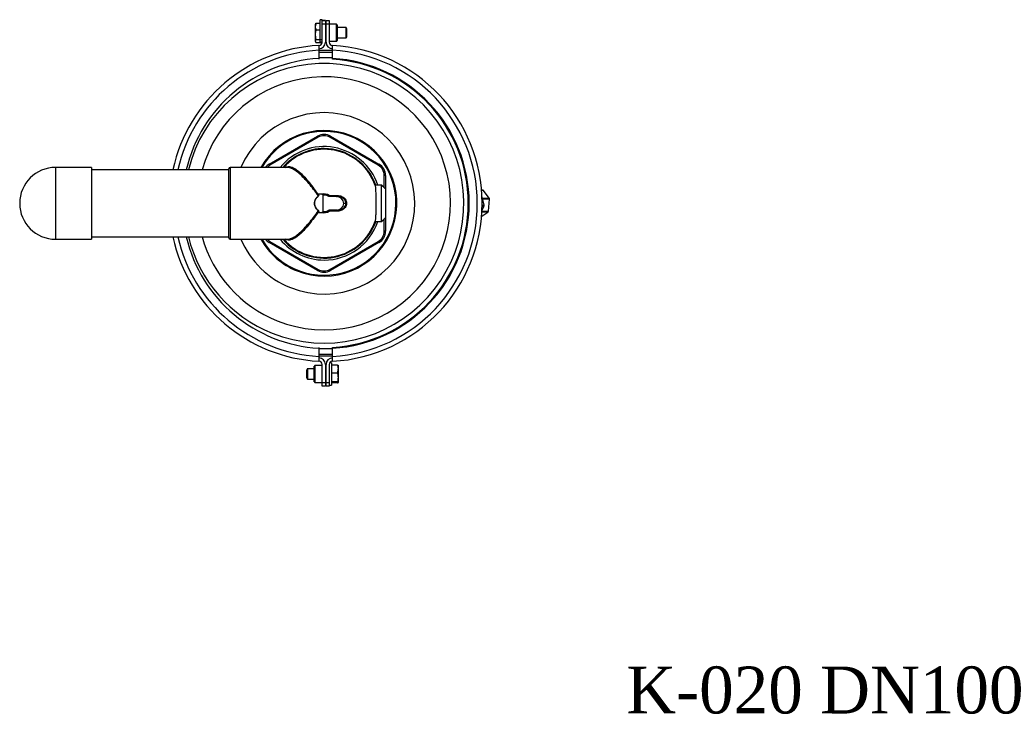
# Model space of a CAD drawing. Extents: x -644 to 6742, y -4733 to 593.
# Tile 18 of 53: x 1277 to 2030, y -3551 to -3019. Entities that reach past the tile are written whole.
import ezdxf

# ---------------------------------------------------------------- set-up
doc = ezdxf.new("R2010")
doc.units = 0
doc.header["$LTSCALE"] = 25
doc.layers.get('0').update_dxf_attribs({"linetype": 'CONTINUOUS'})
doc.layers.add('GUF', color=7, linetype='CONTINUOUS')
doc.styles.add('ROMAND', font='georgia.TTF')

msp = doc.modelspace()

# ---------------------------------------------------------------- linework, layer by layer
at = {"color": 7, "linetype": 'CONTINUOUS'}
for p, q in [((1503.32, -3022.11), (1506.44, -3022.11)), ((1506.44, -3036.45), (1506.44, -3019.45)), ((1508.04, -3019.95), (1508.04, -3019.45)), ((1508.04, -3019.95), (1510.54, -3019.95)), ((1508.04, -3022.95), (1508.04, -3019.95)), ((1510.54, -3019.95), (1508.04, -3019.95)), ((1508.04, -3019.95), (1508.04, -3019.95)), ((1510.54, -3019.95), (1510.54, -3022.95)), ((1510.54, -3019.95), (1510.54, -3019.95)), ((1511.04, -3019.95), (1513.54, -3019.95)), ((1511.04, -3022.95), (1511.04, -3019.95)), ((1513.54, -3019.95), (1513.54, -3022.95)), ((1502.74, -3022.95), (1502.74, -3024.63)), ((1502.74, -3024.63), (1502.74, -3030.81)), ((1503.32, -3027.14), (1506.44, -3027.14)), ((1510.54, -3022.95), (1508.04, -3022.95)), ((1508.04, -3025.08), (1508.04, -3022.95)), ((1508.04, -3030.83), (1508.04, -3025.08)), ((1510.54, -3022.95), (1510.54, -3036.65)), ((1513.54, -3022.95), (1511.04, -3022.95)), ((1511.04, -3036.65), (1511.04, -3022.95)), ((1513.54, -3022.95), (1513.54, -3036.65)), ((1519.04, -3035.95), (1519.04, -3022.95)), ((1519.54, -3023.45), (1519.54, -3035.45)), ((1526.42, -3030.29), (1526.42, -3025.45)), ((1527.04, -3030.06), (1527.04, -3026.54)), ((1502.74, -3030.81), (1502.74, -3035.64)), ((1502.74, -3035.64), (1502.74, -3035.95)), ((1503.32, -3034.48), (1508.04, -3034.48)), ((1503.32, -3036.79), (1508.04, -3036.79)), ((1508.04, -3036.65), (1508.04, -3030.83)), ((1526.42, -3033.45), (1526.42, -3030.29)), ((1527.04, -3032.37), (1527.04, -3030.06)), ((1467.54, -3129.93), (1504.54, -3108.57)), ((1505.04, -3109.44), (1468.04, -3130.8)), ((1551.04, -3130.8), (1514.04, -3109.44)), ((1514.54, -3108.57), (1551.54, -3129.93)), ((1304.04, -3132.45), (1304.04, -3187.45)), ((1331.54, -3132.45), (1331.54, -3187.45)), ((1436.54, -3186.45), (1436.54, -3133.45)), ((1437.54, -3132.45), (1437.54, -3187.45)), ((1556.54, -3138.59), (1555.54, -3138.59)), ((1555.54, -3147.95), (1555.54, -3138.59)), ((1556.54, -3138.59), (1556.54, -3148.95)), ((1553.54, -3173.95), (1553.54, -3145.95)), ((1556.54, -3148.95), (1556.54, -3170.95)), ((1631.47, -3150.11), (1630.14, -3150.11)), ((1635.94, -3155.89), (1631.47, -3150.11)), ((1507.83, -3152.95), (1504.7, -3152.95)), ((1508.46, -3153.69), (1508.46, -3166.22)), ((1518.98, -3154.7), (1513.13, -3154.7)), ((1513.37, -3153.85), (1519.41, -3153.85)), ((1518.98, -3154.7), (1519.65, -3154.7)), ((1631.96, -3161.27), (1630.44, -3155)), ((1630.66, -3155.89), (1635.94, -3155.89)), ((1636.16, -3156.82), (1630.88, -3156.82)), ((1635.29, -3165.95), (1636.16, -3156.82)), ((1518.98, -3165.2), (1513.13, -3165.2)), ((1519.65, -3165.2), (1518.98, -3165.2)), ((1526.29, -3159.95), (1524.62, -3159.95)), ((1526.8, -3159.95), (1526.29, -3159.95)), ((1630.43, -3165.14), (1631.86, -3162.26)), ((1631.86, -3162.26), (1630.52, -3162.26)), ((1630.53, -3161.27), (1631.96, -3161.27)), ((1504.7, -3166.95), (1507.83, -3166.95)), ((1519.41, -3166.06), (1513.37, -3166.06)), ((1555.54, -3181.32), (1555.54, -3171.95)), ((1556.54, -3170.95), (1556.54, -3181.32)), ((1630.15, -3169.72), (1634.91, -3166.73)), ((1634.91, -3166.73), (1630.35, -3166.73)), ((1630.39, -3165.95), (1635.29, -3165.95)), ((1556.54, -3181.32), (1555.54, -3181.32)), ((1504.54, -3211.34), (1467.54, -3189.98)), ((1468.04, -3189.11), (1505.04, -3210.47)), ((1514.04, -3210.47), (1551.04, -3189.11)), ((1551.54, -3189.98), (1514.54, -3211.34)), ((1502.04, -3287.81), (1502.04, -3284.45)), ((1502.54, -3283.95), (1502.54, -3287.59)), ((1508.04, -3296.95), (1508.04, -3283.25)), ((1510.54, -3283.25), (1510.54, -3283.25)), ((1510.54, -3283.25), (1510.54, -3296.95)), ((1511.04, -3296.95), (1511.04, -3283.25)), ((1513.54, -3283.25), (1513.54, -3287.58)), ((1515.14, -3281.95), (1515.14, -3298.95)), ((1519.86, -3283.65), (1515.14, -3283.65)), ((1520.44, -3286.72), (1520.44, -3283.96)), ((1496.14, -3287.54), (1496.14, -3291.69)), ((1496.14, -3291.69), (1496.14, -3293.37)), ((1496.77, -3286.45), (1496.77, -3292.14)), ((1496.77, -3292.14), (1496.77, -3294.45)), ((1502.04, -3296.45), (1502.04, -3287.81)), ((1502.54, -3287.59), (1502.54, -3296.95)), ((1513.54, -3287.58), (1513.54, -3293.33)), ((1513.54, -3293.33), (1513.54, -3296.95)), ((1519.86, -3289.8), (1515.14, -3289.8)), ((1520.44, -3293.2), (1520.44, -3286.72)), ((1520.44, -3296.93), (1520.44, -3293.2)), ((1508.04, -3296.95), (1510.54, -3296.95)), ((1508.04, -3299.95), (1508.04, -3296.95)), ((1510.54, -3299.95), (1508.04, -3299.95)), ((1510.54, -3296.95), (1510.54, -3299.95)), ((1511.04, -3296.95), (1513.54, -3296.95)), ((1511.04, -3299.95), (1511.04, -3296.95)), ((1513.54, -3299.95), (1511.04, -3299.95)), ((1513.54, -3296.95), (1513.54, -3299.95)), ((1519.86, -3296.6), (1515.14, -3296.6)), ((1519.86, -3297.26), (1515.14, -3297.26))]:
    msp.add_line(p, q, dxfattribs=at)
at = {"color": 7, "linetype": 'CONTINUOUS', "flags": 128}
for points in [[(1505.04, -3109.44), (1504.94, -3109.27), (1504.85, -3109.1), (1504.76, -3108.96), (1504.69, -3108.82), (1504.63, -3108.72), (1504.58, -3108.64), (1504.55, -3108.59), (1504.54, -3108.57)], [(1514.04, -3109.44), (1514.14, -3109.27), (1514.23, -3109.1), (1514.32, -3108.96), (1514.4, -3108.82), (1514.46, -3108.72), (1514.5, -3108.64), (1514.53, -3108.59), (1514.54, -3108.57)], [(1468.04, -3130.8), (1467.94, -3130.63), (1467.85, -3130.47), (1467.76, -3130.32), (1467.69, -3130.19), (1467.63, -3130.08), (1467.58, -3130), (1467.55, -3129.95), (1467.54, -3129.93)], [(1551.54, -3129.93), (1551.53, -3129.95), (1551.5, -3130), (1551.46, -3130.08), (1551.4, -3130.19), (1551.32, -3130.32), (1551.23, -3130.47), (1551.14, -3130.63), (1551.04, -3130.8)], [(1505.51, -3154.11), (1505.5, -3154.1), (1505.5, -3154.09), (1505.49, -3154.08), (1505.48, -3154.07), (1505.47, -3154.06), (1505.46, -3154.05), (1505.46, -3154.04), (1505.45, -3154.02)], [(1505.51, -3165.79), (1505.5, -3165.8), (1505.5, -3165.82), (1505.49, -3165.83), (1505.48, -3165.84), (1505.47, -3165.85), (1505.46, -3165.86), (1505.46, -3165.87), (1505.45, -3165.88)], [(1468.04, -3189.11), (1467.94, -3189.28), (1467.85, -3189.44), (1467.76, -3189.59), (1467.69, -3189.72), (1467.63, -3189.83), (1467.58, -3189.91), (1467.55, -3189.96), (1467.54, -3189.98)], [(1551.54, -3189.98), (1551.53, -3189.96), (1551.5, -3189.91), (1551.46, -3189.83), (1551.4, -3189.72), (1551.32, -3189.59), (1551.23, -3189.44), (1551.14, -3189.28), (1551.04, -3189.11)], [(1504.54, -3211.34), (1504.55, -3211.32), (1504.58, -3211.27), (1504.63, -3211.19), (1504.69, -3211.08), (1504.76, -3210.95), (1504.85, -3210.8), (1504.94, -3210.64), (1505.04, -3210.47)], [(1514.54, -3211.34), (1514.53, -3211.32), (1514.5, -3211.27), (1514.46, -3211.19), (1514.4, -3211.08), (1514.32, -3210.95), (1514.23, -3210.8), (1514.14, -3210.64), (1514.04, -3210.47)], [(1505.53, -3275.4), (1510.17, -3275.47), (1516.05, -3275.29)], [(1516.19, -3271.19), (1510.92, -3271.38), (1505.54, -3271.31)], [(1516.16, -3276.77), (1510.18, -3276.95), (1505.71, -3276.89)]]:
    msp.add_lwpolyline(points, dxfattribs=at)
at = {"color": 7, "linetype": 'CONTINUOUS'}
for centre, radius, start, end in [((1505.54, -3036.65), 5, 270, 0), ((1505.54, -3036.65), 2.5, 270, 0), ((1505.54, -3036.65), 2.5, 270, 356.76989), ((1516.04, -3036.65), 5, 180, 270), ((1516.04, -3036.65), 2.5, 180, 270), ((1512.04, -3159.95), 121, 93.07935, 167.7613), ((1512.04, -3159.95), 121, 93.07935, 167.76147), ((1512.04, -3159.95), 117.28, 93.177, 167.36725), ((1509.54, -3159.95), 115.52, 86.77269, 91.98528), ((1509.54, -3159.95), 117, 86.76624, 91.88094), ((1509.54, -3159.95), 121, 273.07935, 86.92065), ((1509.54, -3159.95), 117.28, 273.177, 86.823), ((1512.04, -3159.95), 111.05, 93.35545, 166.64571), ((1509.54, -3159.95), 111.43, 86.57757, 92.14817), ((1509.54, -3159.95), 111.05, 273.35545, 86.64455), ((1509.54, -3159.95), 110.4, 273.37534, 86.62466), ((1509.54, -3159.95), 106.99, 248.20728, 166.12811), ((1509.54, -3159.95), 96.82, 248.20728, 164.63744), ((1509.54, -3159.95), 69.4, 248.20728, 156.65448), ((1509.54, -3159.95), 55.66, 248.20728, 150.3904), ((1509.54, -3159.95), 55, 90, 150), ((1509.54, -3159.95), 55, 210, 90), ((1509.54, -3117.23), 10, 60, 120), ((1509.54, -3117.23), 9, 60, 120), ((1509.54, -3159.95), 43.4, 18.81726, 140.6851), ((1509.54, -3159.95), 41.9, 90, 138.98487), ((1509.54, -3159.95), 41.39, 19.37557, 138.36734), ((1509.54, -3159.95), 41.9, 19.51752, 90), ((1304.04, -3159.95), 27.5, 90, 270), ((1437.54, -3133.45), 1, 90, 180), ((1472.54, -3138.59), 10, 120, 142.13157), ((1472.54, -3138.59), 9, 120, 136.9955), ((1546.54, -3138.59), 9, 0, 60), ((1546.54, -3138.59), 10, 0, 60), ((1631.06, -3150.39), 0.496, 33.73274, 87.17111), ((1510.95, -3149.87), 7.14, 216.99015, 218.54687), ((1509.54, -3159.95), 7.21, 124.22752, 124.61797), ((1509.54, -3159.95), 7.21, 57.87456, 103.73046), ((1509.54, -3159.95), 6.36, 55.63979, 99.75303), ((1509.54, -3159.95), 6.38, 55.39492, 96.17264), ((1520.43, -3154.02), 1.04, 170.40687, 220.82868), ((1634.81, -3156.65), 1.36, 352.89252, 34.25377), ((1509.54, -3159.95), 6.36, 260.24697, 304.36021), ((1509.54, -3159.95), 6.38, 263.82736, 304.60508), ((1520.43, -3165.88), 1.04, 139.17132, 189.59313), ((1630.49, -3161.63), 1.5, 335.30244, 13.84087), ((1510.95, -3170.04), 7.14, 141.45313, 143.00985), ((1509.54, -3159.95), 7.21, 235.38203, 235.77248), ((1509.54, -3159.95), 7.21, 256.26954, 302.12544), ((1634.26, -3165.93), 1.03, 308.58709, 358.57356), ((1509.54, -3159.95), 41.9, 221.01513, 340.48248), ((1509.54, -3159.95), 41.39, 221.63266, 340.62443), ((1509.54, -3159.95), 43.4, 270, 341.18274), ((1512.04, -3159.95), 121, 192.23853, 266.92065), ((1512.04, -3159.95), 117.28, 192.63248, 266.823), ((1512.04, -3159.95), 111.05, 193.35397, 266.64455), ((1509.54, -3159.95), 106.99, 193.87189, 248.20728), ((1509.54, -3159.95), 96.82, 195.36256, 248.20728), ((1437.54, -3186.45), 1, 180, 270), ((1509.54, -3159.95), 69.4, 203.34552, 248.20728), ((1509.54, -3159.95), 55.66, 209.6096, 248.20728), ((1472.54, -3181.32), 10, 217.86843, 240), ((1472.54, -3181.32), 9, 223.0045, 240), ((1509.54, -3159.95), 43.4, 219.3149, 270), ((1546.54, -3181.32), 9, 300, 0), ((1546.54, -3181.32), 10, 300, 0), ((1509.54, -3202.68), 9, 240, 300), ((1509.54, -3202.68), 10, 240, 300), ((1505.54, -3283.25), 5, 0, 90), ((1505.54, -3283.25), 5, 0, 90), ((1516.04, -3283.25), 5, 90, 180), ((1505.54, -3283.25), 2.5, 0, 90), ((1516.04, -3283.25), 2.5, 90, 180)]:
    msp.add_arc(centre, radius, start, end, dxfattribs=at)
for centre, major_axis, ratio, start_param, end_param in [((1509.88, -3159.95), (6.43, 0), 0.998599, 1.731017, 1.792965), ((1518.98, -3159.95), (-5.64, 0), 0.930155, 3.141593, 4.712389), ((1518.98, -3159.95), (5.64, 0), 0.930155, 4.712389, 6.283185), ((1509.88, -3159.95), (6.43, 0), 0.998599, 4.490221, 4.552169)]:
    msp.add_ellipse(centre, major_axis=major_axis, ratio=ratio, start_param=start_param, end_param=end_param, dxfattribs=at)
for points in [[(1503.32, -3022.11), (1502.74, -3024.63)], [(1503.05, -3022.62), (1503.32, -3022.11)], [(1508.04, -3019.45), (1506.44, -3019.45)], [(1502.96, -3022.57), (1502.74, -3022.95)], [(1511.04, -3022.95), (1510.54, -3022.95)], [(1519.04, -3022.95), (1513.54, -3022.95)], [(1519.54, -3023.45), (1519.04, -3022.95)], [(1526.42, -3025.45), (1519.54, -3025.45)], [(1527.04, -3026.54), (1526.42, -3025.45)], [(1503.32, -3034.48), (1502.74, -3035.64)], [(1502.74, -3035.95), (1502.96, -3036.34)], [(1506.44, -3036.45), (1508.04, -3036.45)], [(1510.54, -3035.95), (1511.04, -3035.95)], [(1513.54, -3035.95), (1519.04, -3035.95)], [(1519.04, -3035.95), (1519.54, -3035.45)], [(1519.54, -3033.45), (1526.42, -3033.45)], [(1526.42, -3033.45), (1527.04, -3032.37)], [(1505.54, -3042.85), (1505.54, -3049.09)], [(1516.04, -3049.09), (1516.04, -3042.85)], [(1505.54, -3049.09), (1505.54, -3049.75)], [(1516.04, -3049.75), (1516.04, -3049.09)], [(1331.54, -3132.45), (1304.04, -3132.45)], [(1436.54, -3134.3), (1331.54, -3134.3)], [(1480.93, -3132.45), (1437.54, -3132.45)], [(1553.54, -3145.95), (1548.57, -3145.95)], [(1548.57, -3146.01), (1548.59, -3146.22)], [(1556.54, -3148.95), (1553.54, -3145.95)], [(1631.08, -3149.89), (1630.12, -3149.89)], [(1504.7, -3152.95), (1505.49, -3154)], [(1505.25, -3154.16), (1505.45, -3154.02)], [(1507.83, -3152.95), (1509.37, -3152.95)], [(1505.49, -3165.91), (1504.7, -3166.95)], [(1505.45, -3165.88), (1505.25, -3165.75)], [(1509.37, -3166.95), (1507.83, -3166.95)], [(1553.54, -3173.95), (1556.54, -3170.95)], [(1548.56, -3173.95), (1553.54, -3173.95)], [(1304.04, -3187.45), (1331.54, -3187.45)], [(1331.54, -3185.6), (1436.54, -3185.6)], [(1437.54, -3187.45), (1480.93, -3187.45)], [(1505.54, -3270.16), (1505.54, -3270.82)], [(1516.04, -3270.82), (1516.04, -3270.16)], [(1505.54, -3270.82), (1505.54, -3277.06)], [(1516.04, -3277.06), (1516.04, -3270.82)], [(1502.54, -3283.95), (1502.04, -3284.45)], [(1508.04, -3283.95), (1502.54, -3283.95)], [(1511.04, -3283.95), (1510.54, -3283.95)], [(1515.14, -3281.95), (1513.91, -3281.95)], [(1519.86, -3283.65), (1520.44, -3283.98)], [(1496.77, -3286.45), (1496.14, -3287.54)], [(1496.14, -3293.37), (1496.77, -3294.45)], [(1502.04, -3286.45), (1496.77, -3286.45)], [(1519.86, -3289.8), (1520.44, -3286.72)], [(1496.77, -3294.45), (1502.04, -3294.45)], [(1502.04, -3296.45), (1502.54, -3296.95)], [(1502.54, -3296.95), (1508.04, -3296.95)], [(1510.54, -3296.95), (1511.04, -3296.95)], [(1513.54, -3298.95), (1515.14, -3298.95)], [(1519.86, -3297.26), (1520.44, -3296.93)]]:
    msp.add_open_spline(points, degree=1, dxfattribs=at)
for points, knots in [([(1502.74, -3024.63), (1502.74, -3024.69), (1502.75, -3025.53), (1503.05, -3026.37), (1503.32, -3027.14)], [0, 0, 0, 0, 0.070214, 1, 1, 1, 1]), ([(1503.32, -3027.14), (1503.09, -3028.02), (1502.78, -3029.23), (1502.75, -3030.48), (1502.74, -3030.81)], [0, 0, 0, 0, 0.731365, 1, 1, 1, 1]), ([(1502.74, -3030.81), (1502.81, -3031.73), (1502.89, -3032.97), (1503.24, -3034.17), (1503.32, -3034.48)], [0, 0, 0, 0, 0.742447, 1, 1, 1, 1]), ([(1502.74, -3035.64), (1502.74, -3035.66), (1502.75, -3036.06), (1503.05, -3036.44), (1503.32, -3036.79)], [0, 0, 0, 0, 0.070215, 1, 1, 1, 1]), ([(1505.54, -3039.13), (1505.54, -3039.13), (1505.54, -3039.15), (1505.54, -3039.44), (1505.54, -3040.18), (1505.54, -3041.26), (1505.54, -3042.3), (1505.54, -3042.85), (1505.54, -3042.85)], [0, 0, 0, 0, 0.067224, 0.323859, 0.483931, 0.741223, 0.998504, 1, 1, 1, 1]), ([(1516.04, -3042.85), (1516.04, -3042.79), (1516.04, -3042.2), (1516.04, -3041.12), (1516.04, -3039.93), (1516.04, -3039.24), (1516.04, -3039.16), (1516.04, -3039.13)], [0, 0, 0, 0, 0.026783, 0.28462, 0.542224, 0.799461, 1, 1, 1, 1]), ([(1479.74, -3132.45), (1480.1, -3132.27), (1481.17, -3131.73), (1483.16, -3131.77), (1485.72, -3132.5), (1488.5, -3134.13), (1491.51, -3136.62), (1494.74, -3139.94), (1498.16, -3144.04), (1501.75, -3148.77), (1504.2, -3152.26), (1505.45, -3154.02)], [0, 0, 0, 0, 0.0545, 0.160062, 0.268316, 0.38113, 0.496795, 0.617819, 0.741972, 0.869308, 1, 1, 1, 1]), ([(1505.25, -3154.16), (1504.01, -3152.52), (1501.53, -3149.24), (1497.86, -3144.69), (1494.26, -3140.64), (1490.84, -3137.32), (1487.62, -3134.8), (1484.69, -3133.21), (1482.48, -3132.46), (1481.32, -3132.54), (1481, -3132.56)], [0, 0, 0, 0, 0.141924, 0.2838325, 0.4256823, 0.5674998, 0.6985823, 0.829627, 0.9513689, 1, 1, 1, 1]), ([(1548.59, -3146.22), (1548.63, -3146.41), (1548.71, -3146.79), (1548.82, -3147.83), (1548.92, -3149.21), (1549, -3150.88), (1549.07, -3152.82), (1549.12, -3154.95), (1549.15, -3157.24), (1549.17, -3159.58), (1549.16, -3161.96), (1549.13, -3164.25), (1549.09, -3166.45), (1549.02, -3168.44), (1548.94, -3170.21), (1548.85, -3171.67), (1548.74, -3172.81), (1548.66, -3173.42), (1548.6, -3173.64), (1548.59, -3173.69)], [0, 0, 0, 0, 0.0605299, 0.122814, 0.1833466, 0.2456381, 0.3061204, 0.368361, 0.4287689, 0.4909315, 0.5512899, 0.613399, 0.6737532, 0.7358553, 0.7962521, 0.8583968, 0.9188656, 0.9810847, 1, 1, 1, 1]), ([(1505.25, -3165.75), (1504.62, -3165.22), (1503.38, -3164.16), (1502.32, -3161.9), (1502.06, -3159.48), (1502.64, -3157.14), (1503.79, -3155.33), (1504.83, -3154.5), (1505.25, -3154.16)], [0, 0, 0, 0, 0.180776, 0.359629, 0.534966, 0.706394, 0.880265, 1, 1, 1, 1]), ([(1505.37, -3165.59), (1505.11, -3165.39), (1504.58, -3164.99), (1503.9, -3164.26), (1503.33, -3163.44), (1502.88, -3162.55), (1502.56, -3161.59), (1502.39, -3160.6), (1502.37, -3159.59), (1502.5, -3158.6), (1502.77, -3157.63), (1503.18, -3156.72), (1503.72, -3155.88), (1504.43, -3155.04), (1505.03, -3154.58), (1505.37, -3154.31)], [0, 0, 0, 0, 0.075252, 0.150507, 0.22577, 0.301041, 0.376322, 0.451611, 0.526904, 0.602196, 0.677483, 0.75276, 0.828028, 0.903287, 1, 1, 1, 1]), ([(1505.37, -3154.31), (1505.4, -3154.29), (1505.45, -3154.25), (1505.5, -3154.17), (1505.51, -3154.13), (1505.51, -3154.11)], [0, 0, 0, 0, 0.429476, 0.861399, 1, 1, 1, 1]), ([(1505.51, -3154.11), (1505.51, -3154.11), (1505.52, -3154.08), (1505.51, -3154.04), (1505.5, -3154.01), (1505.49, -3154), (1505.49, -3154)], [0, 0, 0, 0, 0.179592, 0.565201, 0.954746, 1, 1, 1, 1]), ([(1508.86, -3153.61), (1508.93, -3153.59), (1509.08, -3153.53), (1509.27, -3153.3), (1509.34, -3153.06), (1509.37, -3152.95)], [0, 0, 0, 0, 0.337355, 0.708946, 1, 1, 1, 1]), ([(1513.37, -3153.85), (1513.37, -3153.85), (1513.34, -3153.98), (1513.28, -3154.21), (1513.21, -3154.47), (1513.17, -3154.65), (1513.17, -3154.69), (1513.17, -3154.7)], [0, 0, 0, 0, 0.006119, 0.282369, 0.526193, 0.762971, 1, 1, 1, 1]), ([(1519.41, -3153.85), (1520.13, -3153.9), (1521.77, -3154.02), (1524, -3155.03), (1525.66, -3156.55), (1526.62, -3158.23), (1526.74, -3159.38), (1526.8, -3159.95)], [0, 0, 0, 0, 0.206594, 0.469705, 0.681859, 0.840622, 1, 1, 1, 1]), ([(1526.29, -3159.95), (1526.24, -3159.46), (1526.12, -3158.45), (1525.24, -3157.01), (1523.75, -3155.7), (1521.76, -3154.85), (1520.29, -3154.75), (1519.65, -3154.7)], [0, 0, 0, 0, 0.153141, 0.30834, 0.520503, 0.788429, 1, 1, 1, 1]), ([(1513.37, -3166.06), (1513.37, -3166.05), (1513.34, -3165.93), (1513.28, -3165.7), (1513.21, -3165.44), (1513.17, -3165.26), (1513.17, -3165.22), (1513.17, -3165.21)], [0, 0, 0, 0, 0.006119, 0.282369, 0.526193, 0.762971, 1, 1, 1, 1]), ([(1526.8, -3159.95), (1526.79, -3160.25), (1526.74, -3161.12), (1526.18, -3162.58), (1524.77, -3164.33), (1522.42, -3165.76), (1520.41, -3165.96), (1519.41, -3166.06)], [0, 0, 0, 0, 0.082705, 0.2405288, 0.4273608, 0.713269, 1, 1, 1, 1]), ([(1519.65, -3165.2), (1520.55, -3165.12), (1522.33, -3164.95), (1524.44, -3163.74), (1525.72, -3162.23), (1526.23, -3160.96), (1526.28, -3160.21), (1526.29, -3159.95)], [0, 0, 0, 0, 0.293532, 0.583056, 0.76792, 0.920699, 1, 1, 1, 1]), ([(1505.45, -3165.88), (1504.24, -3167.61), (1501.78, -3171.09), (1498.22, -3175.79), (1494.77, -3179.93), (1491.57, -3183.24), (1488.52, -3185.76), (1485.76, -3187.39), (1483.18, -3188.14), (1481.18, -3188.19), (1480.09, -3187.64), (1479.72, -3187.45)], [0, 0, 0, 0, 0.1272563, 0.2578349, 0.3787955, 0.5028282, 0.6155884, 0.7311353, 0.836651, 0.9447908, 1, 1, 1, 1]), ([(1480.93, -3187.35), (1481.27, -3187.38), (1482.44, -3187.46), (1484.67, -3186.71), (1487.6, -3185.12), (1490.81, -3182.61), (1494.24, -3179.29), (1497.83, -3175.25), (1501.51, -3170.69), (1504, -3167.41), (1505.25, -3165.75)], [0, 0, 0, 0, 0.0501259, 0.1729728, 0.3020215, 0.4342788, 0.5738874, 0.7170578, 0.856898, 1, 1, 1, 1]), ([(1505.51, -3165.79), (1505.5, -3165.77), (1505.48, -3165.7), (1505.43, -3165.64), (1505.38, -3165.6), (1505.37, -3165.59)], [0, 0, 0, 0, 0.342813, 0.801298, 1, 1, 1, 1]), ([(1505.49, -3165.91), (1505.5, -3165.9), (1505.51, -3165.88), (1505.52, -3165.83), (1505.51, -3165.8), (1505.51, -3165.79)], [0, 0, 0, 0, 0.313542, 0.720232, 1, 1, 1, 1]), ([(1509.37, -3166.95), (1509.34, -3166.85), (1509.28, -3166.65), (1509.12, -3166.43), (1508.98, -3166.33), (1508.88, -3166.3), (1508.86, -3166.3)], [0, 0, 0, 0, 0.279146, 0.557095, 0.874717, 1, 1, 1, 1]), ([(1548.59, -3173.69), (1548.56, -3173.82), (1548.52, -3173.99), (1548.55, -3173.93), (1548.56, -3173.92)], [0, 0, 0, 0, 0.808176, 1, 1, 1, 1]), ([(1505.54, -3277.06), (1505.54, -3277.11), (1505.54, -3277.71), (1505.54, -3278.79), (1505.54, -3279.98), (1505.54, -3280.67), (1505.54, -3280.75), (1505.54, -3280.78)], [0, 0, 0, 0, 0.026783, 0.284622, 0.542224, 0.799462, 1, 1, 1, 1]), ([(1516.04, -3280.78), (1516.04, -3280.78), (1516.04, -3280.76), (1516.04, -3280.47), (1516.04, -3279.73), (1516.04, -3278.65), (1516.04, -3277.61), (1516.04, -3277.06), (1516.04, -3277.06)], [0, 0, 0, 0, 0.067224, 0.32386, 0.483933, 0.741223, 0.998504, 1, 1, 1, 1]), ([(1520.44, -3286.72), (1520.44, -3286.65), (1520.43, -3285.61), (1520.14, -3284.6), (1519.86, -3283.65)], [0, 0, 0, 0, 0.070216, 1, 1, 1, 1]), ([(1520.44, -3293.2), (1520.38, -3292.34), (1520.29, -3291.19), (1519.95, -3290.08), (1519.86, -3289.8)], [0, 0, 0, 0, 0.7424483, 1, 1, 1, 1]), ([(1519.86, -3296.6), (1520.09, -3295.78), (1520.4, -3294.66), (1520.43, -3293.51), (1520.44, -3293.2)], [0, 0, 0, 0, 0.731363, 1, 1, 1, 1]), ([(1520.44, -3296.93), (1520.44, -3296.92), (1520.43, -3296.81), (1520.14, -3296.7), (1519.86, -3296.6)], [0, 0, 0, 0, 0.070215, 1, 1, 1, 1])]:
    msp.add_open_spline(points, degree=3, knots=knots, dxfattribs=at)

# ---------------------------------------------------------------- texts
at = {"layer": 'GUF', "style": 'ROMAND'}
msp.add_text('K-020 DN100', height=35.9011, dxfattribs=at).set_placement((1740.77, -3550.24))

doc.saveas('drawing.dxf')
